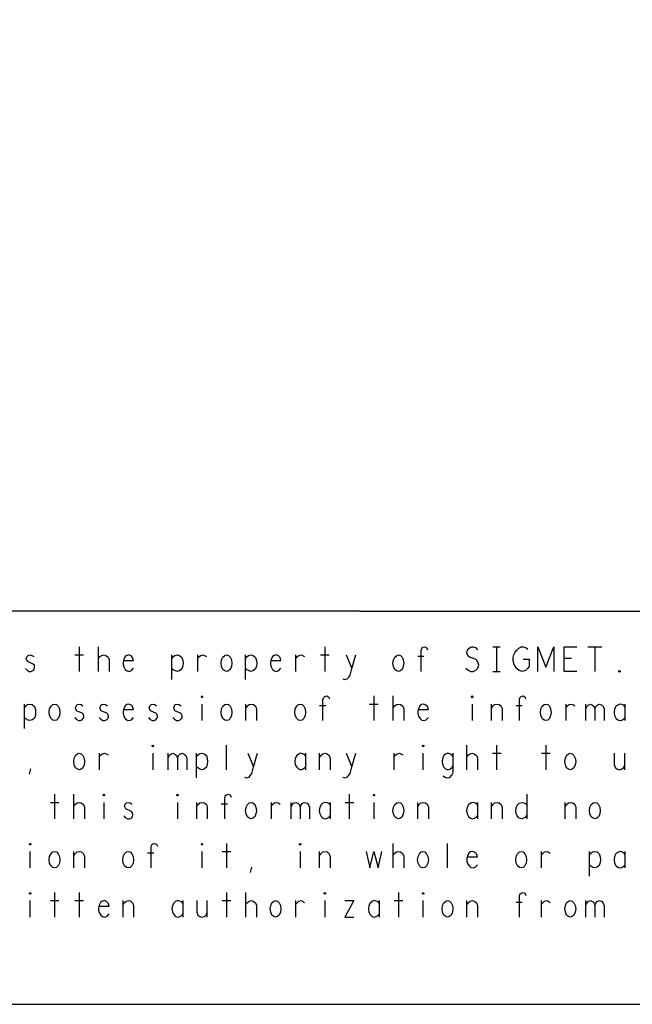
# Model space of a CAD drawing. Extents: x 17.9 to 50.9, y 20.7 to 41.7.
# Tile 12 of 15: x 43.3 to 45.8, y 20.7 to 24.7. Entities that reach past the tile are written whole.
import ezdxf

# ---------------------------------------------------------------- set-up
doc = ezdxf.new("R2010")
doc.units = 0
doc.layers.add('RVP8-IFD_F_bas', color=2, linetype='CONTINUOUS')

msp = doc.modelspace()

# ---------------------------------------------------------------- linework, layer by layer
at = {"layer": 'RVP8-IFD_F_bas'}
for points in [[(17.93, 20.735), (50.93, 20.735), (50.93, 41.735), (17.93, 41.735), (17.93, 20.735), (17.93, 20.735)], [(44.187, 22.09), (44.18, 22.092), (44.172, 22.098), (44.167, 22.11), (44.165, 22.123), (44.167, 22.137), (44.172, 22.148), (44.18, 22.155), (44.187, 22.157), (44.195, 22.155), (44.202, 22.148), (44.207, 22.137), (44.209, 22.123), (44.207, 22.11), (44.202, 22.098), (44.195, 22.092), (44.187, 22.09)], [(44.887, 22.09), (44.88, 22.092), (44.872, 22.098), (44.867, 22.11), (44.865, 22.123), (44.867, 22.137), (44.872, 22.148), (44.88, 22.155), (44.887, 22.157), (44.895, 22.155), (44.902, 22.148), (44.907, 22.137), (44.909, 22.123), (44.907, 22.11), (44.902, 22.098), (44.895, 22.092), (44.887, 22.09)], [(45.787, 22.087), (45.785, 22.088), (45.785, 22.092), (45.787, 22.093), (45.79, 22.092), (45.79, 22.088), (45.787, 22.087)], [(44.087, 21.983), (44.085, 21.985), (44.085, 21.988), (44.087, 21.99), (44.09, 21.988), (44.09, 21.985), (44.087, 21.983)], [(45.187, 21.983), (45.185, 21.985), (45.185, 21.988), (45.187, 21.99), (45.19, 21.988), (45.19, 21.985), (45.187, 21.983)], [(43.487, 21.89), (43.48, 21.892), (43.473, 21.898), (43.467, 21.91), (43.465, 21.923), (43.467, 21.937), (43.473, 21.948), (43.48, 21.955), (43.487, 21.957), (43.495, 21.955), (43.502, 21.948), (43.507, 21.937), (43.509, 21.923), (43.507, 21.91), (43.502, 21.898), (43.495, 21.892), (43.487, 21.89)], [(44.187, 21.89), (44.18, 21.892), (44.172, 21.898), (44.167, 21.91), (44.165, 21.923), (44.167, 21.937), (44.172, 21.948), (44.18, 21.955), (44.187, 21.957), (44.195, 21.955), (44.202, 21.948), (44.207, 21.937), (44.209, 21.923), (44.207, 21.91), (44.202, 21.898), (44.195, 21.892), (44.187, 21.89)], [(44.487, 21.89), (44.48, 21.892), (44.473, 21.898), (44.467, 21.91), (44.465, 21.923), (44.467, 21.937), (44.473, 21.948), (44.48, 21.955), (44.487, 21.957), (44.495, 21.955), (44.502, 21.948), (44.507, 21.937), (44.509, 21.923), (44.507, 21.91), (44.502, 21.898), (44.495, 21.892), (44.487, 21.89)], [(45.487, 21.89), (45.48, 21.892), (45.473, 21.898), (45.467, 21.91), (45.465, 21.923), (45.467, 21.937), (45.473, 21.948), (45.48, 21.955), (45.487, 21.957), (45.495, 21.955), (45.502, 21.948), (45.507, 21.937), (45.509, 21.923), (45.507, 21.91), (45.502, 21.898), (45.495, 21.892), (45.487, 21.89)], [(43.887, 21.783), (43.885, 21.785), (43.885, 21.788), (43.887, 21.79), (43.89, 21.788), (43.89, 21.785), (43.887, 21.783)], [(44.987, 21.783), (44.985, 21.785), (44.985, 21.788), (44.987, 21.79), (44.99, 21.788), (44.99, 21.785), (44.987, 21.783)], [(43.587, 21.69), (43.58, 21.692), (43.572, 21.698), (43.567, 21.71), (43.565, 21.723), (43.567, 21.737), (43.572, 21.748), (43.58, 21.755), (43.587, 21.757), (43.595, 21.755), (43.602, 21.748), (43.607, 21.737), (43.609, 21.723), (43.607, 21.71), (43.602, 21.698), (43.595, 21.692), (43.587, 21.69)], [(45.587, 21.69), (45.58, 21.692), (45.572, 21.698), (45.567, 21.71), (45.565, 21.723), (45.567, 21.737), (45.572, 21.748), (45.58, 21.755), (45.587, 21.757), (45.595, 21.755), (45.602, 21.748), (45.607, 21.737), (45.609, 21.723), (45.607, 21.71), (45.602, 21.698), (45.595, 21.692), (45.587, 21.69)], [(43.687, 21.583), (43.685, 21.585), (43.685, 21.588), (43.687, 21.59), (43.69, 21.588), (43.69, 21.585), (43.687, 21.583)], [(43.987, 21.583), (43.985, 21.585), (43.985, 21.588), (43.987, 21.59), (43.99, 21.588), (43.99, 21.585), (43.987, 21.583)], [(44.787, 21.583), (44.785, 21.585), (44.785, 21.588), (44.787, 21.59), (44.79, 21.588), (44.79, 21.585), (44.787, 21.583)], [(44.287, 21.49), (44.28, 21.492), (44.272, 21.498), (44.267, 21.51), (44.265, 21.523), (44.267, 21.537), (44.272, 21.548), (44.28, 21.555), (44.287, 21.557), (44.295, 21.555), (44.302, 21.548), (44.307, 21.537), (44.309, 21.523), (44.307, 21.51), (44.302, 21.498), (44.295, 21.492), (44.287, 21.49)], [(44.887, 21.49), (44.88, 21.492), (44.872, 21.498), (44.867, 21.51), (44.865, 21.523), (44.867, 21.537), (44.872, 21.548), (44.88, 21.555), (44.887, 21.557), (44.895, 21.555), (44.902, 21.548), (44.907, 21.537), (44.909, 21.523), (44.907, 21.51), (44.902, 21.498), (44.895, 21.492), (44.887, 21.49)], [(45.687, 21.49), (45.68, 21.492), (45.672, 21.498), (45.667, 21.51), (45.665, 21.523), (45.667, 21.537), (45.672, 21.548), (45.68, 21.555), (45.687, 21.557), (45.695, 21.555), (45.702, 21.548), (45.707, 21.537), (45.709, 21.523), (45.707, 21.51), (45.702, 21.498), (45.695, 21.492), (45.687, 21.49)], [(43.387, 21.383), (43.385, 21.385), (43.385, 21.388), (43.387, 21.39), (43.39, 21.388), (43.39, 21.385), (43.387, 21.383)], [(44.087, 21.383), (44.085, 21.385), (44.085, 21.388), (44.087, 21.39), (44.09, 21.388), (44.09, 21.385), (44.087, 21.383)], [(44.487, 21.383), (44.485, 21.385), (44.485, 21.388), (44.487, 21.39), (44.49, 21.388), (44.49, 21.385), (44.487, 21.383)], [(43.487, 21.29), (43.48, 21.292), (43.473, 21.298), (43.467, 21.31), (43.465, 21.323), (43.467, 21.337), (43.473, 21.348), (43.48, 21.355), (43.487, 21.357), (43.495, 21.355), (43.502, 21.348), (43.507, 21.337), (43.509, 21.323), (43.507, 21.31), (43.502, 21.298), (43.495, 21.292), (43.487, 21.29)], [(43.787, 21.29), (43.78, 21.292), (43.772, 21.298), (43.767, 21.31), (43.765, 21.323), (43.767, 21.337), (43.772, 21.348), (43.78, 21.355), (43.787, 21.357), (43.795, 21.355), (43.802, 21.348), (43.807, 21.337), (43.809, 21.323), (43.807, 21.31), (43.802, 21.298), (43.795, 21.292), (43.787, 21.29)], [(44.987, 21.29), (44.98, 21.292), (44.973, 21.298), (44.967, 21.31), (44.965, 21.323), (44.967, 21.337), (44.973, 21.348), (44.98, 21.355), (44.987, 21.357), (44.995, 21.355), (45.002, 21.348), (45.007, 21.337), (45.009, 21.323), (45.007, 21.31), (45.002, 21.298), (44.995, 21.292), (44.987, 21.29)], [(45.387, 21.29), (45.38, 21.292), (45.372, 21.298), (45.367, 21.31), (45.365, 21.323), (45.367, 21.337), (45.372, 21.348), (45.38, 21.355), (45.387, 21.357), (45.395, 21.355), (45.402, 21.348), (45.407, 21.337), (45.409, 21.323), (45.407, 21.31), (45.402, 21.298), (45.395, 21.292), (45.387, 21.29)], [(43.387, 21.183), (43.385, 21.185), (43.385, 21.188), (43.387, 21.19), (43.39, 21.188), (43.39, 21.185), (43.387, 21.183)], [(44.587, 21.183), (44.585, 21.185), (44.585, 21.188), (44.587, 21.19), (44.59, 21.188), (44.59, 21.185), (44.587, 21.183)], [(44.987, 21.183), (44.985, 21.185), (44.985, 21.188), (44.987, 21.19), (44.99, 21.188), (44.99, 21.185), (44.987, 21.183)], [(44.387, 21.09), (44.38, 21.092), (44.372, 21.098), (44.367, 21.11), (44.365, 21.123), (44.367, 21.137), (44.372, 21.148), (44.38, 21.155), (44.387, 21.157), (44.395, 21.155), (44.402, 21.148), (44.407, 21.137), (44.409, 21.123), (44.407, 21.11), (44.402, 21.098), (44.395, 21.092), (44.387, 21.09)], [(45.087, 21.09), (45.08, 21.092), (45.072, 21.098), (45.067, 21.11), (45.065, 21.123), (45.067, 21.137), (45.072, 21.148), (45.08, 21.155), (45.087, 21.157), (45.095, 21.155), (45.102, 21.148), (45.107, 21.137), (45.109, 21.123), (45.107, 21.11), (45.102, 21.098), (45.095, 21.092), (45.087, 21.09)], [(45.587, 21.09), (45.58, 21.092), (45.572, 21.098), (45.567, 21.11), (45.565, 21.123), (45.567, 21.137), (45.572, 21.148), (45.58, 21.155), (45.587, 21.157), (45.595, 21.155), (45.602, 21.148), (45.607, 21.137), (45.609, 21.123), (45.607, 21.11), (45.602, 21.098), (45.595, 21.092), (45.587, 21.09)]]:
    msp.add_lwpolyline(points, close=True, dxfattribs=at)
for points in [[(44.73, 22.335), (40.93, 22.335), (40.93, 20.735)], [(44.73, 22.335), (50.93, 22.335)], [(43.587, 22.19), (43.587, 22.09)], [(43.666, 22.09), (43.666, 22.19)], [(44.587, 22.19), (44.587, 22.09)], [(44.98, 22.09), (44.98, 22.175), (44.982, 22.183), (44.987, 22.188), (44.995, 22.19), (45.002, 22.187), (45.006, 22.178)], [(45.161, 22.103), (45.171, 22.095), (45.182, 22.09), (45.192, 22.09), (45.202, 22.095), (45.21, 22.103), (45.214, 22.115), (45.211, 22.127), (45.205, 22.137), (45.194, 22.143), (45.179, 22.147), (45.17, 22.153), (45.166, 22.165), (45.169, 22.177), (45.175, 22.185), (45.184, 22.19), (45.192, 22.19), (45.201, 22.187), (45.209, 22.178)], [(45.272, 22.19), (45.302, 22.19)], [(45.287, 22.19), (45.287, 22.09)], [(45.395, 22.14), (45.42, 22.14), (45.42, 22.11), (45.412, 22.1), (45.404, 22.093), (45.391, 22.09), (45.379, 22.093), (45.37, 22.1), (45.363, 22.11), (45.357, 22.122), (45.355, 22.135), (45.355, 22.147), (45.357, 22.157), (45.363, 22.168), (45.37, 22.178), (45.377, 22.185), (45.387, 22.19), (45.396, 22.19), (45.406, 22.187), (45.414, 22.18)], [(45.455, 22.09), (45.455, 22.19), (45.487, 22.107), (45.52, 22.19), (45.52, 22.09)], [(45.613, 22.09), (45.562, 22.09), (45.562, 22.19), (45.613, 22.19)], [(45.659, 22.19), (45.716, 22.19)], [(45.687, 22.19), (45.687, 22.09)], [(43.369, 22.102), (43.375, 22.095), (43.384, 22.09), (43.391, 22.09), (43.399, 22.093), (43.404, 22.098), (43.406, 22.105), (43.405, 22.115), (43.4, 22.12), (43.377, 22.13), (43.372, 22.142), (43.375, 22.15), (43.38, 22.155), (43.387, 22.157), (43.395, 22.155), (43.402, 22.15)], [(43.57, 22.157), (43.605, 22.157)], [(43.666, 22.142), (43.672, 22.15), (43.679, 22.155), (43.689, 22.157), (43.696, 22.155), (43.705, 22.148), (43.709, 22.138), (43.709, 22.09)], [(43.769, 22.135), (43.809, 22.135), (43.805, 22.147), (43.799, 22.153), (43.79, 22.157), (43.781, 22.155), (43.774, 22.15), (43.769, 22.138), (43.766, 22.128), (43.766, 22.118), (43.769, 22.108), (43.775, 22.098), (43.782, 22.092), (43.791, 22.09), (43.8, 22.093), (43.809, 22.103)], [(43.965, 22.057), (43.965, 22.157)], [(43.965, 22.142), (43.971, 22.15), (43.977, 22.155), (43.987, 22.157), (43.996, 22.155), (44.005, 22.147), (44.009, 22.135), (44.01, 22.123), (44.009, 22.112), (44.005, 22.1), (43.997, 22.093), (43.987, 22.09), (43.979, 22.092), (43.97, 22.097), (43.965, 22.103)], [(44.07, 22.09), (44.07, 22.157)], [(44.07, 22.143), (44.076, 22.15), (44.082, 22.155), (44.091, 22.157), (44.097, 22.155), (44.105, 22.15)], [(44.265, 22.057), (44.265, 22.157)], [(44.265, 22.142), (44.271, 22.15), (44.277, 22.155), (44.287, 22.157), (44.296, 22.155), (44.305, 22.147), (44.309, 22.135), (44.31, 22.123), (44.309, 22.112), (44.305, 22.1), (44.297, 22.093), (44.287, 22.09), (44.279, 22.092), (44.27, 22.097), (44.265, 22.103)], [(44.369, 22.135), (44.409, 22.135), (44.405, 22.147), (44.399, 22.153), (44.39, 22.157), (44.381, 22.155), (44.374, 22.15), (44.369, 22.138), (44.366, 22.128), (44.366, 22.118), (44.369, 22.108), (44.375, 22.098), (44.382, 22.092), (44.391, 22.09), (44.4, 22.093), (44.409, 22.103)], [(44.47, 22.09), (44.47, 22.157)], [(44.47, 22.143), (44.476, 22.15), (44.482, 22.155), (44.491, 22.157), (44.497, 22.155), (44.505, 22.15)], [(44.57, 22.157), (44.605, 22.157)], [(44.661, 22.06), (44.669, 22.057), (44.679, 22.06), (44.685, 22.067), (44.69, 22.075), (44.697, 22.102), (44.714, 22.157)], [(44.674, 22.157), (44.697, 22.102)], [(44.991, 22.15), (44.966, 22.15)], [(45.592, 22.142), (45.562, 22.142)], [(45.272, 22.09), (45.302, 22.09)], [(44.58, 21.89), (44.58, 21.975), (44.582, 21.983), (44.587, 21.988), (44.595, 21.99), (44.602, 21.987), (44.606, 21.978)], [(44.787, 21.99), (44.787, 21.89)], [(44.866, 21.89), (44.866, 21.99)], [(45.38, 21.89), (45.38, 21.975), (45.382, 21.983), (45.387, 21.988), (45.395, 21.99), (45.402, 21.987), (45.406, 21.978)], [(43.365, 21.857), (43.365, 21.957)], [(43.365, 21.942), (43.371, 21.95), (43.377, 21.955), (43.387, 21.957), (43.396, 21.955), (43.405, 21.947), (43.409, 21.935), (43.41, 21.923), (43.409, 21.912), (43.405, 21.9), (43.397, 21.893), (43.387, 21.89), (43.379, 21.892), (43.37, 21.897), (43.365, 21.903)], [(43.569, 21.902), (43.575, 21.895), (43.584, 21.89), (43.591, 21.89), (43.599, 21.893), (43.604, 21.898), (43.606, 21.905), (43.605, 21.915), (43.6, 21.92), (43.577, 21.93), (43.572, 21.942), (43.575, 21.95), (43.58, 21.955), (43.587, 21.957), (43.595, 21.955), (43.602, 21.95)], [(43.669, 21.902), (43.675, 21.895), (43.684, 21.89), (43.691, 21.89), (43.699, 21.893), (43.704, 21.898), (43.706, 21.905), (43.705, 21.915), (43.7, 21.92), (43.677, 21.93), (43.672, 21.942), (43.675, 21.95), (43.68, 21.955), (43.687, 21.957), (43.695, 21.955), (43.702, 21.95)], [(43.769, 21.935), (43.809, 21.935), (43.805, 21.947), (43.799, 21.953), (43.79, 21.957), (43.781, 21.955), (43.774, 21.95), (43.769, 21.938), (43.766, 21.928), (43.766, 21.918), (43.769, 21.908), (43.775, 21.898), (43.782, 21.892), (43.791, 21.89), (43.8, 21.893), (43.809, 21.903)], [(43.869, 21.902), (43.875, 21.895), (43.884, 21.89), (43.891, 21.89), (43.899, 21.893), (43.904, 21.898), (43.906, 21.905), (43.905, 21.915), (43.9, 21.92), (43.877, 21.93), (43.872, 21.942), (43.875, 21.95), (43.88, 21.955), (43.887, 21.957), (43.895, 21.955), (43.902, 21.95)], [(43.969, 21.902), (43.975, 21.895), (43.984, 21.89), (43.991, 21.89), (43.999, 21.893), (44.004, 21.898), (44.006, 21.905), (44.005, 21.915), (44, 21.92), (43.977, 21.93), (43.973, 21.942), (43.975, 21.95), (43.98, 21.955), (43.987, 21.957), (43.995, 21.955), (44.002, 21.95)], [(44.087, 21.957), (44.087, 21.89)], [(44.266, 21.89), (44.266, 21.957)], [(44.266, 21.94), (44.271, 21.948), (44.279, 21.955), (44.289, 21.957), (44.297, 21.955), (44.305, 21.948), (44.309, 21.937), (44.309, 21.89)], [(44.591, 21.95), (44.566, 21.95)], [(44.77, 21.957), (44.805, 21.957)], [(44.866, 21.942), (44.872, 21.95), (44.879, 21.955), (44.889, 21.957), (44.896, 21.955), (44.905, 21.948), (44.909, 21.938), (44.909, 21.89)], [(44.969, 21.935), (45.009, 21.935), (45.005, 21.947), (44.999, 21.953), (44.99, 21.957), (44.981, 21.955), (44.974, 21.95), (44.969, 21.938), (44.966, 21.928), (44.966, 21.918), (44.969, 21.908), (44.975, 21.898), (44.982, 21.892), (44.991, 21.89), (45, 21.893), (45.009, 21.903)], [(45.187, 21.957), (45.187, 21.89)], [(45.266, 21.89), (45.266, 21.957)], [(45.266, 21.94), (45.271, 21.948), (45.279, 21.955), (45.289, 21.957), (45.297, 21.955), (45.305, 21.948), (45.309, 21.937), (45.309, 21.89)], [(45.391, 21.95), (45.366, 21.95)], [(45.57, 21.89), (45.57, 21.957)], [(45.57, 21.943), (45.576, 21.95), (45.582, 21.955), (45.591, 21.957), (45.597, 21.955), (45.605, 21.95)], [(45.65, 21.89), (45.65, 21.957)], [(45.65, 21.938), (45.654, 21.947), (45.66, 21.953), (45.669, 21.957), (45.677, 21.953), (45.684, 21.947), (45.687, 21.938), (45.687, 21.89)], [(45.687, 21.938), (45.691, 21.947), (45.697, 21.953), (45.706, 21.957), (45.715, 21.953), (45.721, 21.947), (45.725, 21.937), (45.725, 21.89)], [(45.81, 21.945), (45.805, 21.952), (45.797, 21.955), (45.789, 21.957), (45.78, 21.953), (45.772, 21.947), (45.767, 21.937), (45.765, 21.923), (45.767, 21.91), (45.772, 21.9), (45.78, 21.893), (45.789, 21.89), (45.797, 21.892), (45.805, 21.897), (45.81, 21.903)], [(45.81, 21.89), (45.81, 21.957)], [(44.187, 21.69), (44.187, 21.79)], [(45.166, 21.69), (45.166, 21.79)], [(45.287, 21.79), (45.287, 21.69)], [(45.487, 21.79), (45.487, 21.69)], [(43.67, 21.69), (43.67, 21.757)], [(43.67, 21.743), (43.676, 21.75), (43.682, 21.755), (43.691, 21.757), (43.697, 21.755), (43.705, 21.75)], [(43.887, 21.757), (43.887, 21.69)], [(43.95, 21.69), (43.95, 21.757)], [(43.95, 21.738), (43.954, 21.747), (43.96, 21.753), (43.969, 21.757), (43.977, 21.753), (43.984, 21.747), (43.987, 21.738), (43.987, 21.69)], [(43.987, 21.738), (43.991, 21.747), (43.997, 21.753), (44.006, 21.757), (44.015, 21.753), (44.021, 21.747), (44.025, 21.737), (44.025, 21.69)], [(44.065, 21.657), (44.065, 21.757)], [(44.065, 21.742), (44.071, 21.75), (44.077, 21.755), (44.087, 21.757), (44.096, 21.755), (44.105, 21.747), (44.109, 21.735), (44.11, 21.723), (44.109, 21.712), (44.105, 21.7), (44.097, 21.693), (44.087, 21.69), (44.079, 21.692), (44.07, 21.697), (44.065, 21.703)], [(44.261, 21.66), (44.269, 21.657), (44.279, 21.66), (44.285, 21.667), (44.29, 21.675), (44.297, 21.702), (44.314, 21.757)], [(44.274, 21.757), (44.297, 21.702)], [(44.51, 21.745), (44.505, 21.752), (44.497, 21.755), (44.489, 21.757), (44.48, 21.753), (44.473, 21.747), (44.467, 21.737), (44.465, 21.723), (44.467, 21.71), (44.473, 21.7), (44.48, 21.693), (44.489, 21.69), (44.497, 21.692), (44.505, 21.697), (44.51, 21.703)], [(44.51, 21.69), (44.51, 21.757)], [(44.566, 21.69), (44.566, 21.757)], [(44.566, 21.74), (44.571, 21.748), (44.579, 21.755), (44.589, 21.757), (44.597, 21.755), (44.605, 21.748), (44.609, 21.737), (44.609, 21.69)], [(44.661, 21.66), (44.669, 21.657), (44.679, 21.66), (44.685, 21.667), (44.69, 21.675), (44.697, 21.702), (44.714, 21.757)], [(44.674, 21.757), (44.697, 21.702)], [(44.87, 21.69), (44.87, 21.757)], [(44.87, 21.743), (44.876, 21.75), (44.882, 21.755), (44.891, 21.757), (44.897, 21.755), (44.905, 21.75)], [(44.987, 21.757), (44.987, 21.69)], [(45.11, 21.743), (45.105, 21.75), (45.097, 21.755), (45.089, 21.757), (45.079, 21.753), (45.072, 21.747), (45.067, 21.735), (45.065, 21.723), (45.066, 21.713), (45.071, 21.702), (45.079, 21.693), (45.089, 21.69), (45.096, 21.692), (45.105, 21.698), (45.11, 21.705)], [(45.07, 21.665), (45.079, 21.658), (45.089, 21.657), (45.097, 21.658), (45.105, 21.667), (45.11, 21.678), (45.11, 21.757)], [(45.166, 21.742), (45.172, 21.75), (45.179, 21.755), (45.189, 21.757), (45.196, 21.755), (45.205, 21.748), (45.209, 21.738), (45.209, 21.69)], [(45.27, 21.757), (45.305, 21.757)], [(45.47, 21.757), (45.505, 21.757)], [(45.766, 21.757), (45.766, 21.71), (45.771, 21.698), (45.779, 21.692), (45.787, 21.69), (45.796, 21.692), (45.804, 21.698), (45.809, 21.71)], [(45.809, 21.69), (45.809, 21.757)], [(43.385, 21.672), (43.39, 21.693)], [(43.487, 21.59), (43.487, 21.49)], [(43.566, 21.49), (43.566, 21.59)], [(44.18, 21.49), (44.18, 21.575), (44.182, 21.583), (44.187, 21.588), (44.195, 21.59), (44.202, 21.587), (44.206, 21.578)], [(44.687, 21.59), (44.687, 21.49)], [(45.41, 21.59), (45.41, 21.49)], [(43.47, 21.557), (43.505, 21.557)], [(43.566, 21.542), (43.572, 21.55), (43.579, 21.555), (43.589, 21.557), (43.596, 21.555), (43.605, 21.548), (43.609, 21.538), (43.609, 21.49)], [(43.687, 21.557), (43.687, 21.49)], [(43.769, 21.502), (43.775, 21.495), (43.784, 21.49), (43.791, 21.49), (43.799, 21.493), (43.804, 21.498), (43.806, 21.505), (43.805, 21.515), (43.8, 21.52), (43.777, 21.53), (43.772, 21.542), (43.775, 21.55), (43.78, 21.555), (43.787, 21.557), (43.795, 21.555), (43.802, 21.55)], [(43.987, 21.557), (43.987, 21.49)], [(44.066, 21.49), (44.066, 21.557)], [(44.066, 21.54), (44.071, 21.548), (44.079, 21.555), (44.089, 21.557), (44.097, 21.555), (44.105, 21.548), (44.109, 21.537), (44.109, 21.49)], [(44.191, 21.55), (44.166, 21.55)], [(44.37, 21.49), (44.37, 21.557)], [(44.37, 21.543), (44.376, 21.55), (44.382, 21.555), (44.391, 21.557), (44.397, 21.555), (44.405, 21.55)], [(44.45, 21.49), (44.45, 21.557)], [(44.45, 21.538), (44.454, 21.547), (44.46, 21.553), (44.469, 21.557), (44.477, 21.553), (44.484, 21.547), (44.487, 21.538), (44.487, 21.49)], [(44.487, 21.538), (44.491, 21.547), (44.497, 21.553), (44.506, 21.557), (44.515, 21.553), (44.521, 21.547), (44.525, 21.537), (44.525, 21.49)], [(44.61, 21.545), (44.605, 21.552), (44.597, 21.555), (44.589, 21.557), (44.58, 21.553), (44.572, 21.547), (44.567, 21.537), (44.565, 21.523), (44.567, 21.51), (44.572, 21.5), (44.58, 21.493), (44.589, 21.49), (44.597, 21.492), (44.605, 21.497), (44.61, 21.503)], [(44.61, 21.49), (44.61, 21.557)], [(44.67, 21.557), (44.705, 21.557)], [(44.787, 21.557), (44.787, 21.49)], [(44.966, 21.49), (44.966, 21.557)], [(44.966, 21.54), (44.971, 21.548), (44.979, 21.555), (44.989, 21.557), (44.997, 21.555), (45.005, 21.548), (45.009, 21.537), (45.009, 21.49)], [(45.21, 21.545), (45.205, 21.552), (45.197, 21.555), (45.189, 21.557), (45.18, 21.553), (45.172, 21.547), (45.167, 21.537), (45.165, 21.523), (45.167, 21.51), (45.172, 21.5), (45.18, 21.493), (45.189, 21.49), (45.197, 21.492), (45.205, 21.497), (45.21, 21.503)], [(45.21, 21.49), (45.21, 21.557)], [(45.266, 21.49), (45.266, 21.557)], [(45.266, 21.54), (45.271, 21.548), (45.279, 21.555), (45.289, 21.557), (45.297, 21.555), (45.305, 21.548), (45.309, 21.537), (45.309, 21.49)], [(45.41, 21.505), (45.405, 21.497), (45.397, 21.492), (45.389, 21.49), (45.379, 21.493), (45.371, 21.502), (45.366, 21.512), (45.365, 21.523), (45.366, 21.535), (45.371, 21.545), (45.379, 21.553), (45.389, 21.557), (45.397, 21.555), (45.404, 21.552), (45.41, 21.545)], [(45.566, 21.49), (45.566, 21.557)], [(45.566, 21.54), (45.571, 21.548), (45.579, 21.555), (45.589, 21.557), (45.597, 21.555), (45.605, 21.548), (45.609, 21.537), (45.609, 21.49)], [(43.88, 21.29), (43.88, 21.375), (43.882, 21.383), (43.887, 21.388), (43.895, 21.39), (43.902, 21.387), (43.906, 21.378)], [(44.187, 21.39), (44.187, 21.29)], [(44.866, 21.29), (44.866, 21.39)], [(45.087, 21.29), (45.087, 21.39)], [(43.387, 21.357), (43.387, 21.29)], [(43.566, 21.29), (43.566, 21.357)], [(43.566, 21.34), (43.571, 21.348), (43.579, 21.355), (43.589, 21.357), (43.597, 21.355), (43.605, 21.348), (43.609, 21.337), (43.609, 21.29)], [(43.891, 21.35), (43.866, 21.35)], [(44.087, 21.357), (44.087, 21.29)], [(44.17, 21.357), (44.205, 21.357)], [(44.487, 21.357), (44.487, 21.29)], [(44.566, 21.29), (44.566, 21.357)], [(44.566, 21.34), (44.571, 21.348), (44.579, 21.355), (44.589, 21.357), (44.597, 21.355), (44.605, 21.348), (44.609, 21.337), (44.609, 21.29)], [(44.756, 21.357), (44.771, 21.29), (44.787, 21.357), (44.804, 21.29), (44.819, 21.357)], [(44.866, 21.342), (44.872, 21.35), (44.879, 21.355), (44.889, 21.357), (44.896, 21.355), (44.905, 21.348), (44.909, 21.338), (44.909, 21.29)], [(45.169, 21.335), (45.209, 21.335), (45.205, 21.347), (45.199, 21.353), (45.19, 21.357), (45.181, 21.355), (45.174, 21.35), (45.169, 21.338), (45.166, 21.328), (45.166, 21.318), (45.169, 21.308), (45.175, 21.298), (45.182, 21.292), (45.191, 21.29), (45.2, 21.293), (45.209, 21.303)], [(45.47, 21.29), (45.47, 21.357)], [(45.47, 21.343), (45.476, 21.35), (45.482, 21.355), (45.491, 21.357), (45.497, 21.355), (45.505, 21.35)], [(45.665, 21.257), (45.665, 21.357)], [(45.665, 21.342), (45.671, 21.35), (45.677, 21.355), (45.687, 21.357), (45.696, 21.355), (45.705, 21.347), (45.709, 21.335), (45.71, 21.323), (45.709, 21.312), (45.705, 21.3), (45.697, 21.293), (45.687, 21.29), (45.679, 21.292), (45.67, 21.297), (45.665, 21.303)], [(45.81, 21.345), (45.805, 21.352), (45.797, 21.355), (45.789, 21.357), (45.78, 21.353), (45.772, 21.347), (45.767, 21.337), (45.765, 21.323), (45.767, 21.31), (45.772, 21.3), (45.78, 21.293), (45.789, 21.29), (45.797, 21.292), (45.805, 21.297), (45.81, 21.303)], [(45.81, 21.29), (45.81, 21.357)], [(44.285, 21.272), (44.29, 21.293)], [(43.487, 21.19), (43.487, 21.09)], [(43.587, 21.19), (43.587, 21.09)], [(44.187, 21.19), (44.187, 21.09)], [(44.266, 21.09), (44.266, 21.19)], [(44.887, 21.19), (44.887, 21.09)], [(45.38, 21.09), (45.38, 21.175), (45.382, 21.183), (45.387, 21.188), (45.395, 21.19), (45.402, 21.187), (45.406, 21.178)], [(43.387, 21.157), (43.387, 21.09)], [(43.47, 21.157), (43.505, 21.157)], [(43.57, 21.157), (43.605, 21.157)], [(43.669, 21.135), (43.709, 21.135), (43.705, 21.147), (43.699, 21.153), (43.69, 21.157), (43.681, 21.155), (43.674, 21.15), (43.669, 21.138), (43.666, 21.128), (43.666, 21.118), (43.669, 21.108), (43.675, 21.098), (43.682, 21.092), (43.691, 21.09), (43.7, 21.093), (43.709, 21.103)], [(43.766, 21.09), (43.766, 21.157)], [(43.766, 21.14), (43.771, 21.148), (43.779, 21.155), (43.789, 21.157), (43.797, 21.155), (43.805, 21.148), (43.809, 21.137), (43.809, 21.09)], [(44.01, 21.145), (44.005, 21.152), (43.997, 21.155), (43.989, 21.157), (43.98, 21.153), (43.973, 21.147), (43.967, 21.137), (43.965, 21.123), (43.967, 21.11), (43.973, 21.1), (43.98, 21.093), (43.989, 21.09), (43.997, 21.092), (44.005, 21.097), (44.01, 21.103)], [(44.01, 21.09), (44.01, 21.157)], [(44.066, 21.157), (44.066, 21.11), (44.071, 21.098), (44.079, 21.092), (44.087, 21.09), (44.096, 21.092), (44.104, 21.098), (44.109, 21.11)], [(44.109, 21.09), (44.109, 21.157)], [(44.17, 21.157), (44.205, 21.157)], [(44.266, 21.142), (44.272, 21.15), (44.279, 21.155), (44.289, 21.157), (44.296, 21.155), (44.305, 21.148), (44.309, 21.138), (44.309, 21.09)], [(44.47, 21.09), (44.47, 21.157)], [(44.47, 21.143), (44.476, 21.15), (44.482, 21.155), (44.491, 21.157), (44.497, 21.155), (44.505, 21.15)], [(44.587, 21.157), (44.587, 21.09)], [(44.669, 21.157), (44.706, 21.157), (44.669, 21.09), (44.706, 21.09)], [(44.81, 21.145), (44.805, 21.152), (44.797, 21.155), (44.789, 21.157), (44.78, 21.153), (44.772, 21.147), (44.767, 21.137), (44.765, 21.123), (44.767, 21.11), (44.772, 21.1), (44.78, 21.093), (44.789, 21.09), (44.797, 21.092), (44.805, 21.097), (44.81, 21.103)], [(44.81, 21.09), (44.81, 21.157)], [(44.87, 21.157), (44.905, 21.157)], [(44.987, 21.157), (44.987, 21.09)], [(45.166, 21.09), (45.166, 21.157)], [(45.166, 21.14), (45.171, 21.148), (45.179, 21.155), (45.189, 21.157), (45.197, 21.155), (45.205, 21.148), (45.209, 21.137), (45.209, 21.09)], [(45.391, 21.15), (45.366, 21.15)], [(45.47, 21.09), (45.47, 21.157)], [(45.47, 21.143), (45.476, 21.15), (45.482, 21.155), (45.491, 21.157), (45.497, 21.155), (45.505, 21.15)], [(45.65, 21.09), (45.65, 21.157)], [(45.65, 21.138), (45.654, 21.147), (45.66, 21.153), (45.669, 21.157), (45.677, 21.153), (45.684, 21.147), (45.687, 21.138), (45.687, 21.09)], [(45.687, 21.138), (45.691, 21.147), (45.697, 21.153), (45.706, 21.157), (45.715, 21.153), (45.721, 21.147), (45.725, 21.137), (45.725, 21.09)]]:
    msp.add_lwpolyline(points, dxfattribs=at)

doc.saveas('drawing.dxf')
